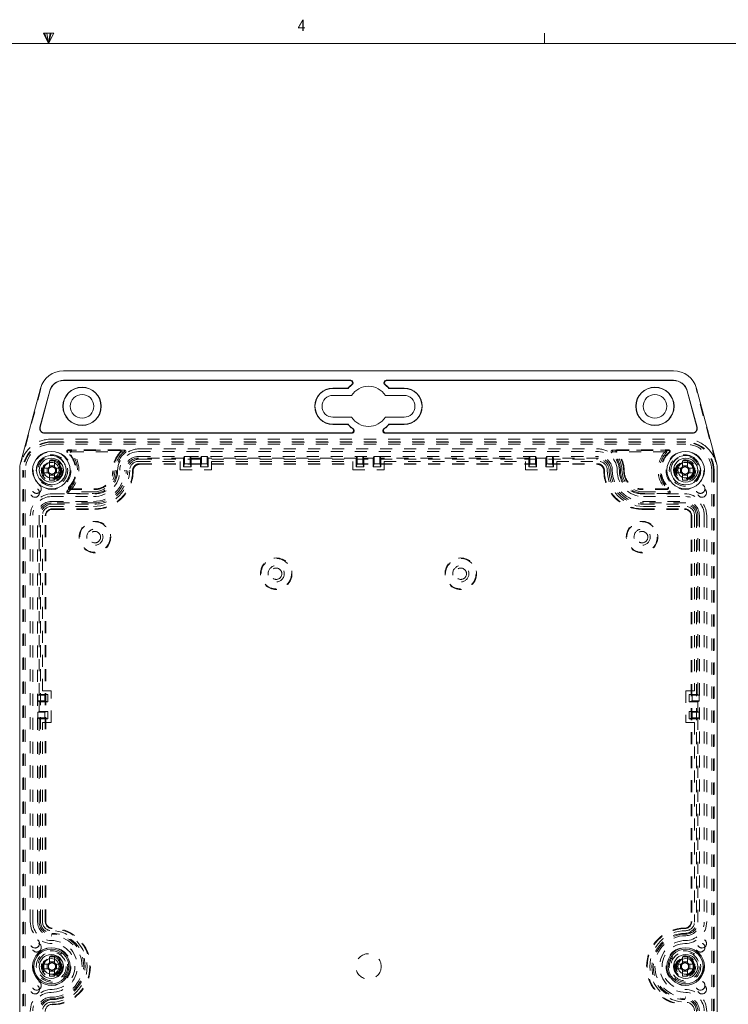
# Model space of a CAD drawing. Header units: inches. Extents: x 0.3 to 33.9, y 0.2 to 21.7.
# Tile 12 of 17: x 16.8 to 22.7, y 13.5 to 21.7. Entities that reach past the tile are written whole.
import ezdxf

# ---------------------------------------------------------------- set-up
doc = ezdxf.new("R2010")
doc.units = ezdxf.units.IN
doc.header["$MEASUREMENT"] = 0
doc.linetypes.add('SLD-Dashed', pattern=[0.075, 0.05, -0.025])
doc.linetypes.add('SLD-Solid', pattern=[0])
doc.styles.add('SLDTEXTSTYLE1', font='GOTHIC.TTF', dxfattribs={"width": 0.913})

msp = doc.modelspace()

# ---------------------------------------------------------------- linework, layer by layer
at = {"color": 7, "linetype": 'SLD-Solid', "lineweight": 0}
for p, q in [((16.9739, 21.5496), (17.0599, 21.5496)), ((17.0158, 21.464), (16.9739, 21.5496)), ((17.0158, 21.464), (16.982, 21.5496)), ((17.0158, 21.464), (17.0015, 21.5496)), ((17.0158, 21.464), (17.0288, 21.5496)), ((17.0158, 21.464), (17.0389, 21.5496)), ((17.0158, 21.464), (17.0599, 21.5496)), ((21.1408, 21.464), (21.1408, 21.5488)), ((0.5158, 21.464), (33.5158, 21.464))]:
    msp.add_line(p, q, dxfattribs=at)
at = {"color": 7, "linetype": 'SLD-Solid', "lineweight": 15}
for p, q in [((17.1396, 18.7385), (22.2137, 18.7385)), ((17.1396, 18.6597), (19.5291, 18.6597)), ((19.523, 18.6577), (17.1396, 18.6577)), ((19.8243, 18.6597), (22.2137, 18.6597)), ((22.2137, 18.6577), (19.8304, 18.6577)), ((16.7853, 17.9799), (16.9495, 18.5926)), ((16.9444, 18.2693), (17.0256, 18.5722)), ((17.0275, 18.5717), (16.9464, 18.2688)), ((19.5059, 18.5949), (19.3814, 18.5949)), ((19.3814, 18.5928), (19.5068, 18.5928)), ((19.3814, 18.5338), (19.536, 18.5338)), ((19.5059, 18.5949), (19.5068, 18.5928)), ((19.8174, 18.5338), (19.972, 18.5338)), ((19.8475, 18.5949), (19.8466, 18.5928)), ((19.8466, 18.5928), (19.972, 18.5928)), ((19.972, 18.5949), (19.8475, 18.5949)), ((22.407, 18.2688), (22.3258, 18.5717)), ((22.3278, 18.5722), (22.409, 18.2693)), ((22.4039, 18.5926), (22.568, 17.9799)), ((19.536, 18.3527), (19.3814, 18.3527)), ((19.5068, 18.2936), (19.3814, 18.2936)), ((19.3814, 18.2915), (19.5059, 18.2915)), ((19.5059, 18.2915), (19.5068, 18.2936)), ((19.972, 18.3527), (19.8174, 18.3527)), ((19.972, 18.2936), (19.8466, 18.2936)), ((19.8475, 18.2915), (19.8466, 18.2936)), ((19.8475, 18.2915), (19.972, 18.2915)), ((19.5322, 18.2218), (16.9824, 18.2218)), ((16.9824, 18.2197), (19.5388, 18.2197)), ((19.8146, 18.2197), (22.3709, 18.2197)), ((22.3709, 18.2218), (19.8212, 18.2218)), ((16.7764, 9.6509), (16.7764, 17.9119)), ((22.577, 17.9119), (22.577, 9.6509))]:
    msp.add_line(p, q, dxfattribs=at)
at = {"color": 7, "linetype": 'SLD-Dashed', "lineweight": 0}
for p, q in [((16.9532, 18.5916), (16.789, 17.979)), ((22.5644, 17.979), (22.4002, 18.5916)), ((17.0392, 18.1703), (22.3142, 18.1703)), ((17.0392, 18.1479), (22.3142, 18.1479)), ((17.0392, 18.1282), (22.3142, 18.1282)), ((17.0447, 18.1454), (22.3087, 18.1454)), ((17.609, 18.0804), (17.1803, 18.0804)), ((17.609, 18.0756), (17.1803, 18.0756)), ((17.2082, 18.0661), (17.1995, 18.0582)), ((17.2082, 18.0661), (17.2082, 18.0779)), ((17.6474, 18.0779), (17.2082, 18.0779)), ((17.2102, 18.0652), (17.2082, 18.0661)), ((17.2102, 18.0652), (17.6448, 18.0652)), ((17.6474, 18.0661), (17.6474, 18.0779)), ((17.6474, 18.0661), (17.6545, 18.0567)), ((17.7632, 18.0659), (21.5902, 18.0659)), ((17.7737, 18.0898), (21.5797, 18.0898)), ((21.706, 18.0661), (21.6989, 18.0567)), ((21.706, 18.0661), (21.706, 18.0779)), ((21.706, 18.0779), (22.1451, 18.0779)), ((22.1431, 18.0652), (21.7086, 18.0652)), ((21.7444, 18.0804), (22.173, 18.0804)), ((21.7444, 18.0756), (22.173, 18.0756)), ((22.1431, 18.0652), (22.1451, 18.0661)), ((22.1451, 18.0661), (22.1451, 18.0779)), ((22.1451, 18.0661), (22.1539, 18.0582)), ((17.0244, 17.9909), (17.0244, 17.9481)), ((17.065, 17.9909), (17.0244, 17.9909)), ((17.0244, 17.9481), (17.065, 17.9481)), ((17.0244, 17.9316), (17.0244, 17.9481)), ((17.065, 17.9909), (17.065, 17.9481)), ((17.065, 17.9481), (17.065, 17.9316)), ((17.7632, 18.0259), (21.5902, 18.0259)), ((18.1391, 18.0127), (17.7632, 18.0127)), ((17.7632, 17.9843), (18.1101, 17.9843)), ((17.7737, 18.0048), (21.5797, 18.0048)), ((17.7737, 17.9654), (21.5797, 17.9654)), ((17.7737, 17.9607), (21.5797, 17.9607)), ((18.1101, 17.9843), (18.1101, 17.9137)), ((18.1391, 18.0127), (18.1469, 18.025)), ((18.1391, 18.0127), (18.1391, 17.9404)), ((18.1391, 17.9404), (18.1469, 17.965)), ((18.1469, 17.965), (18.1469, 18.025)), ((18.1469, 18.025), (18.1939, 18.025)), ((18.1939, 17.965), (18.1469, 17.965)), ((18.1939, 18.025), (18.2018, 18.0127)), ((18.1939, 18.025), (18.1939, 17.965)), ((18.2018, 17.9404), (18.1939, 17.965)), ((18.2806, 18.0127), (18.2018, 18.0127)), ((18.2018, 17.9404), (18.2018, 18.0127)), ((18.2806, 18.0127), (18.2884, 18.025)), ((18.2806, 18.0127), (18.2806, 17.9404)), ((18.2806, 17.9404), (18.2884, 17.965)), ((18.2884, 17.965), (18.2884, 18.025)), ((18.2884, 18.025), (18.3354, 18.025)), ((18.3354, 17.965), (18.2884, 17.965)), ((18.3354, 18.025), (18.3433, 18.0127)), ((18.3354, 18.025), (18.3354, 17.965)), ((18.3433, 17.9404), (18.3354, 17.965)), ((19.5746, 18.0127), (18.3433, 18.0127)), ((18.3433, 17.9404), (18.3433, 18.0127)), ((18.3723, 17.9137), (18.3723, 17.9843)), ((18.3723, 17.9843), (19.5456, 17.9843)), ((19.5456, 17.9843), (19.5456, 17.9137)), ((19.5746, 18.0127), (19.5824, 18.025)), ((19.5746, 18.0127), (19.5746, 17.9404)), ((19.5746, 17.9404), (19.5824, 17.965)), ((19.5824, 17.965), (19.5824, 18.025)), ((19.5824, 18.025), (19.6294, 18.025)), ((19.6294, 17.965), (19.5824, 17.965)), ((19.6294, 18.025), (19.6373, 18.0127)), ((19.6294, 18.025), (19.6294, 17.965)), ((19.6373, 17.9404), (19.6294, 17.965)), ((19.7161, 18.0127), (19.6373, 18.0127)), ((19.6373, 17.9404), (19.6373, 18.0127)), ((19.7239, 18.025), (19.7161, 18.0127)), ((19.7161, 17.9404), (19.7161, 18.0127)), ((19.7161, 17.9404), (19.7239, 17.965)), ((19.7239, 18.025), (19.7239, 17.965)), ((19.7709, 18.025), (19.7239, 18.025)), ((19.7239, 17.965), (19.7709, 17.965)), ((19.7788, 18.0127), (19.7709, 18.025)), ((19.7709, 17.965), (19.7709, 18.025)), ((19.7788, 17.9404), (19.7709, 17.965)), ((21.0101, 18.0127), (19.7788, 18.0127)), ((19.7788, 18.0127), (19.7788, 17.9404)), ((19.8078, 17.9137), (19.8078, 17.9843)), ((19.8078, 17.9843), (20.9811, 17.9843)), ((20.9811, 17.9843), (20.9811, 17.9137)), ((21.0179, 18.025), (21.0101, 18.0127)), ((21.0101, 17.9404), (21.0101, 18.0127)), ((21.0101, 17.9404), (21.0179, 17.965)), ((21.0179, 18.025), (21.0179, 17.965)), ((21.0649, 18.025), (21.0179, 18.025)), ((21.0179, 17.965), (21.0649, 17.965)), ((21.0728, 18.0127), (21.0649, 18.025)), ((21.0649, 17.965), (21.0649, 18.025)), ((21.0728, 17.9404), (21.0649, 17.965)), ((21.1516, 18.0127), (21.0728, 18.0127)), ((21.0728, 18.0127), (21.0728, 17.9404)), ((21.1594, 18.025), (21.1516, 18.0127)), ((21.1516, 17.9404), (21.1516, 18.0127)), ((21.1516, 17.9404), (21.1594, 17.965)), ((21.1594, 18.025), (21.1594, 17.965)), ((21.2064, 18.025), (21.1594, 18.025)), ((21.1594, 17.965), (21.2064, 17.965)), ((21.2143, 18.0127), (21.2064, 18.025)), ((21.2064, 17.965), (21.2064, 18.025)), ((21.2143, 17.9404), (21.2064, 17.965)), ((21.5902, 18.0127), (21.2143, 18.0127)), ((21.2143, 18.0127), (21.2143, 17.9404)), ((21.2433, 17.9137), (21.2433, 17.9843)), ((21.2433, 17.9843), (21.5902, 17.9843)), ((22.2884, 17.9909), (22.2884, 17.9481)), ((22.329, 17.9909), (22.2884, 17.9909)), ((22.2884, 17.9481), (22.329, 17.9481)), ((22.2884, 17.9316), (22.2884, 17.9481)), ((22.329, 17.9909), (22.329, 17.9481)), ((22.329, 17.9481), (22.329, 17.9316)), ((16.8032, 9.6509), (16.8032, 17.9119)), ((16.8087, 9.6534), (16.8087, 17.9094)), ((16.8229, 9.6509), (16.8229, 17.9119)), ((16.9632, 17.9297), (17.006, 17.9297)), ((16.9632, 17.9297), (16.9632, 17.8892)), ((16.9632, 17.8892), (17.006, 17.8892)), ((17.006, 17.9297), (17.0226, 17.9297)), ((17.006, 17.8892), (17.006, 17.9297)), ((17.0226, 17.8892), (17.006, 17.8892)), ((17.0244, 17.8707), (17.0244, 17.8873)), ((17.065, 17.8707), (17.0244, 17.8707)), ((17.0244, 17.828), (17.0244, 17.8707)), ((17.065, 17.8873), (17.065, 17.8707)), ((17.065, 17.828), (17.065, 17.8707)), ((17.0668, 17.9297), (17.0834, 17.9297)), ((17.0834, 17.8892), (17.0668, 17.8892)), ((17.1261, 17.9297), (17.0834, 17.9297)), ((17.0834, 17.9297), (17.0834, 17.8892)), ((17.1261, 17.8892), (17.0834, 17.8892)), ((17.1261, 17.8892), (17.1261, 17.9297)), ((18.1101, 17.9137), (18.3723, 17.9137)), ((18.1391, 17.9404), (18.2018, 17.9404)), ((18.2806, 17.9404), (18.3433, 17.9404)), ((19.5456, 17.9137), (19.8078, 17.9137)), ((19.5746, 17.9404), (19.6373, 17.9404)), ((19.7788, 17.9404), (19.7161, 17.9404)), ((20.9811, 17.9137), (21.2433, 17.9137)), ((21.0728, 17.9404), (21.0101, 17.9404)), ((21.2143, 17.9404), (21.1516, 17.9404)), ((22.2272, 17.9297), (22.27, 17.9297)), ((22.2272, 17.9297), (22.2272, 17.8892)), ((22.2272, 17.8892), (22.27, 17.8892)), ((22.27, 17.9297), (22.2866, 17.9297)), ((22.27, 17.8892), (22.27, 17.9297)), ((22.2866, 17.8892), (22.27, 17.8892)), ((22.2884, 17.8707), (22.2884, 17.8873)), ((22.329, 17.8707), (22.2884, 17.8707)), ((22.2884, 17.828), (22.2884, 17.8707)), ((22.329, 17.8873), (22.329, 17.8707)), ((22.329, 17.828), (22.329, 17.8707)), ((22.3308, 17.9297), (22.3474, 17.9297)), ((22.3474, 17.8892), (22.3308, 17.8892)), ((22.3901, 17.9297), (22.3474, 17.9297)), ((22.3474, 17.9297), (22.3474, 17.8892)), ((22.3901, 17.8892), (22.3474, 17.8892)), ((22.3901, 17.8892), (22.3901, 17.9297)), ((22.5305, 17.9119), (22.5305, 9.6509)), ((22.5447, 17.9094), (22.5447, 9.6534)), ((22.5502, 17.9119), (22.5502, 9.6509)), ((17.0244, 17.828), (17.065, 17.828)), ((22.2884, 17.828), (22.329, 17.828)), ((17.0477, 17.7148), (17.3997, 17.7148)), ((17.1789, 17.7307), (17.1717, 17.7401)), ((17.1789, 17.7307), (17.1789, 17.7189)), ((17.1789, 17.7189), (17.3892, 17.7189)), ((17.3892, 17.7316), (17.1815, 17.7316)), ((17.1933, 17.7553), (17.3997, 17.7553)), ((17.1933, 17.7504), (17.3997, 17.7504)), ((22.1601, 17.7553), (21.9537, 17.7553)), ((22.1601, 17.7504), (21.9537, 17.7504)), ((21.9537, 17.7148), (22.3057, 17.7148)), ((21.9642, 17.7316), (22.1719, 17.7316)), ((22.1745, 17.7189), (21.9642, 17.7189)), ((22.1745, 17.7307), (22.1817, 17.7401)), ((22.1745, 17.7307), (22.1745, 17.7189)), ((17.0392, 17.6919), (17.3892, 17.6919)), ((17.0392, 17.6519), (17.3892, 17.6519)), ((17.3892, 17.6387), (17.0392, 17.6387)), ((17.0477, 17.6298), (17.3997, 17.6298)), ((21.9537, 17.6298), (22.3057, 17.6298)), ((21.9642, 17.6919), (22.3142, 17.6919)), ((21.9642, 17.6519), (22.3142, 17.6519)), ((22.3142, 17.6387), (21.9642, 17.6387)), ((16.8852, 14.1514), (16.8852, 17.5379)), ((16.9252, 14.1514), (16.9252, 17.5379)), ((16.9384, 17.5379), (16.9384, 16.046)), ((16.9668, 16.075), (16.9668, 17.5379)), ((17.0392, 17.6103), (17.3892, 17.6103)), ((17.0477, 17.5904), (17.3997, 17.5904)), ((17.0477, 17.5857), (17.3997, 17.5857)), ((21.9537, 17.5904), (22.3057, 17.5904)), ((21.9537, 17.5857), (22.3057, 17.5857)), ((21.9642, 17.6103), (22.3142, 17.6103)), ((22.3866, 17.5379), (22.3866, 16.075)), ((22.415, 16.046), (22.415, 17.5379)), ((22.4282, 17.5379), (22.4282, 14.1514)), ((22.4682, 17.5379), (22.4682, 14.1514)), ((16.8643, 14.1554), (16.8643, 17.5314)), ((16.9493, 14.1554), (16.9493, 17.5314)), ((16.9887, 14.1554), (16.9887, 17.5314)), ((16.9934, 14.1554), (16.9934, 17.5314)), ((22.36, 17.5314), (22.36, 14.1554)), ((22.3647, 17.5314), (22.3647, 14.1554)), ((22.4041, 17.5314), (22.4041, 14.1554)), ((22.4891, 17.5314), (22.4891, 14.1554)), ((17.0374, 16.075), (16.9668, 16.075)), ((17.0374, 15.8129), (17.0374, 16.075)), ((22.3866, 16.075), (22.3159, 16.075)), ((22.3159, 16.075), (22.3159, 15.8129)), ((16.9261, 16.0382), (16.9384, 16.046)), ((16.9261, 15.9912), (16.9261, 16.0382)), ((16.9261, 16.0382), (16.9861, 16.0382)), ((16.9384, 15.9833), (16.9261, 15.9912)), ((16.9861, 15.9912), (16.9261, 15.9912)), ((17.0107, 16.046), (16.9384, 16.046)), ((16.9384, 15.9833), (17.0107, 15.9833)), ((16.9384, 15.9833), (16.9384, 15.9045)), ((17.0107, 16.046), (16.9861, 16.0382)), ((16.9861, 16.0382), (16.9861, 15.9912)), ((17.0107, 15.9833), (16.9861, 15.9912)), ((17.0107, 15.9833), (17.0107, 16.046)), ((22.3427, 16.046), (22.415, 16.046)), ((22.3427, 15.9833), (22.3427, 16.046)), ((22.3427, 16.046), (22.3673, 16.0382)), ((22.3427, 15.9833), (22.3673, 15.9912)), ((22.415, 15.9833), (22.3427, 15.9833)), ((22.3673, 16.0382), (22.3673, 15.9912)), ((22.4273, 16.0382), (22.3673, 16.0382)), ((22.3673, 15.9912), (22.4273, 15.9912)), ((22.4273, 16.0382), (22.415, 16.046)), ((22.415, 15.9833), (22.4273, 15.9912)), ((22.415, 15.9045), (22.415, 15.9833)), ((22.4273, 15.9912), (22.4273, 16.0382)), ((16.9261, 15.8967), (16.9384, 15.9045)), ((17.0107, 15.9045), (16.9384, 15.9045)), ((17.0107, 15.9045), (16.9861, 15.8967)), ((17.0107, 15.8418), (17.0107, 15.9045)), ((22.3427, 15.9045), (22.415, 15.9045)), ((22.3427, 15.9045), (22.3673, 15.8967)), ((22.3427, 15.8418), (22.3427, 15.9045)), ((22.4273, 15.8967), (22.415, 15.9045)), ((16.9261, 15.8497), (16.9261, 15.8967)), ((16.9261, 15.8967), (16.9861, 15.8967)), ((16.9384, 15.8418), (16.9261, 15.8497)), ((16.9861, 15.8497), (16.9261, 15.8497)), ((16.9384, 15.8418), (17.0107, 15.8418)), ((16.9384, 15.8418), (16.9384, 14.1514)), ((16.9861, 15.8967), (16.9861, 15.8497)), ((17.0107, 15.8418), (16.9861, 15.8497)), ((22.3427, 15.8418), (22.3673, 15.8497)), ((22.415, 15.8418), (22.3427, 15.8418)), ((22.3673, 15.8967), (22.3673, 15.8497)), ((22.4273, 15.8967), (22.3673, 15.8967)), ((22.3673, 15.8497), (22.4273, 15.8497)), ((22.415, 15.8418), (22.4273, 15.8497)), ((22.415, 14.1514), (22.415, 15.8418)), ((22.4273, 15.8497), (22.4273, 15.8967)), ((16.9668, 14.1514), (16.9668, 15.8129)), ((16.9668, 15.8129), (17.0374, 15.8129)), ((22.3159, 15.8129), (22.3866, 15.8129)), ((22.3866, 15.8129), (22.3866, 14.1514)), ((17.0244, 13.8629), (17.0244, 13.8201)), ((17.065, 13.8629), (17.0244, 13.8629)), ((17.065, 13.8629), (17.065, 13.8201)), ((22.2884, 13.8629), (22.2884, 13.8201)), ((22.329, 13.8629), (22.2884, 13.8629)), ((22.329, 13.8629), (22.329, 13.8201)), ((16.9632, 13.8017), (17.006, 13.8017)), ((16.9632, 13.8017), (16.9632, 13.7612)), ((17.006, 13.8017), (17.0226, 13.8017)), ((17.006, 13.7612), (17.006, 13.8017)), ((17.0244, 13.8201), (17.065, 13.8201)), ((17.0244, 13.8036), (17.0244, 13.8201)), ((17.065, 13.8201), (17.065, 13.8036)), ((17.0668, 13.8017), (17.0834, 13.8017)), ((17.1261, 13.8017), (17.0834, 13.8017)), ((17.0834, 13.8017), (17.0834, 13.7612)), ((17.1261, 13.7612), (17.1261, 13.8017)), ((22.2272, 13.8017), (22.27, 13.8017)), ((22.2272, 13.8017), (22.2272, 13.7612)), ((22.27, 13.8017), (22.2866, 13.8017)), ((22.27, 13.7612), (22.27, 13.8017)), ((22.2884, 13.8201), (22.329, 13.8201)), ((22.2884, 13.8036), (22.2884, 13.8201)), ((22.329, 13.8201), (22.329, 13.8036)), ((22.3308, 13.8017), (22.3474, 13.8017)), ((22.3901, 13.8017), (22.3474, 13.8017)), ((22.3474, 13.8017), (22.3474, 13.7612)), ((22.3901, 13.7612), (22.3901, 13.8017)), ((16.9632, 13.7612), (17.006, 13.7612)), ((17.0226, 13.7612), (17.006, 13.7612)), ((17.0244, 13.7427), (17.0244, 13.7593)), ((17.065, 13.7427), (17.0244, 13.7427)), ((17.0244, 13.7), (17.0244, 13.7427)), ((17.0244, 13.7), (17.065, 13.7)), ((17.065, 13.7593), (17.065, 13.7427)), ((17.065, 13.7), (17.065, 13.7427)), ((17.0834, 13.7612), (17.0668, 13.7612)), ((17.1261, 13.7612), (17.0834, 13.7612)), ((22.2272, 13.7612), (22.27, 13.7612)), ((22.2866, 13.7612), (22.27, 13.7612)), ((22.2884, 13.7427), (22.2884, 13.7593)), ((22.329, 13.7427), (22.2884, 13.7427)), ((22.2884, 13.7), (22.2884, 13.7427)), ((22.2884, 13.7), (22.329, 13.7)), ((22.329, 13.7593), (22.329, 13.7427)), ((22.329, 13.7), (22.329, 13.7427)), ((22.3474, 13.7612), (22.3308, 13.7612)), ((22.3901, 13.7612), (22.3474, 13.7612))]:
    msp.add_line(p, q, dxfattribs=at)
at = {"color": 7, "linetype": 'SLD-Solid', "lineweight": 15}
for centre, radius in [((17.2948, 18.4432), 0.1595), ((22.0586, 18.4432), 0.1595), ((17.2948, 18.4432), 0.1575), ((17.2948, 18.4432), 0.0984), ((22.0586, 18.4432), 0.1575), ((22.0586, 18.4432), 0.0984), ((17.0392, 17.9119), 0.156), ((17.0392, 17.9119), 0.123), ((22.3142, 17.9119), 0.156), ((22.3142, 17.9119), 0.123), ((17.0392, 17.9119), 0.1), ((17.0392, 17.9119), 0.065), ((22.3142, 17.9119), 0.1), ((22.3142, 17.9119), 0.065), ((17.0392, 13.7814), 0.156), ((22.3142, 13.7814), 0.156), ((17.0392, 13.7814), 0.145), ((17.0392, 13.7814), 0.1), ((22.3142, 13.7814), 0.145), ((22.3142, 13.7814), 0.1), ((17.0392, 13.7814), 0.065), ((22.3142, 13.7814), 0.065)]:
    msp.add_circle(centre, radius, dxfattribs=at)
at = {"color": 7, "linetype": 'SLD-Dashed', "lineweight": 0}
for centre, radius in [((17.0447, 17.9094), 0.1575), ((17.0447, 17.9094), 0.1305), ((17.0447, 17.9094), 0.1187), ((22.3087, 17.9094), 0.1575), ((22.3087, 17.9094), 0.1305), ((22.3087, 17.9094), 0.1187), ((17.0447, 17.9094), 0.0885), ((17.0447, 17.9094), 0.0787), ((17.0447, 17.9094), 0.0725), ((17.0447, 17.9094), 0.0689), ((22.3087, 17.9094), 0.0885), ((22.3087, 17.9094), 0.0787), ((22.3087, 17.9094), 0.0725), ((22.3087, 17.9094), 0.0689), ((16.9172, 17.7569), 0.0385), ((22.4362, 17.7569), 0.0385), ((16.9037, 17.7243), 0.0375), ((22.4497, 17.7243), 0.0375), ((17.4017, 17.3547), 0.1313), ((17.4017, 17.3547), 0.1265), ((21.9517, 17.3547), 0.1313), ((21.9517, 17.3547), 0.1265), ((17.4017, 17.3547), 0.0675), ((17.4017, 17.3547), 0.0475), ((21.9517, 17.3547), 0.0675), ((21.9517, 17.3547), 0.0475), ((18.9092, 17.0499), 0.1313), ((18.9092, 17.0499), 0.1265), ((20.4442, 17.0499), 0.1313), ((20.4442, 17.0499), 0.1265), ((18.9092, 17.0499), 0.0675), ((18.9092, 17.0499), 0.0475), ((20.4442, 17.0499), 0.0675), ((20.4442, 17.0499), 0.0475), ((16.9037, 13.9724), 0.0375), ((16.9172, 13.9399), 0.0385), ((17.0447, 13.7814), 0.1575), ((22.3087, 13.7814), 0.1575), ((22.4362, 13.9399), 0.0385), ((22.4497, 13.9724), 0.0375), ((17.0447, 13.7814), 0.1305), ((17.0447, 13.7814), 0.1187), ((17.0447, 13.7814), 0.0885), ((17.0447, 13.7814), 0.0787), ((17.0447, 13.7814), 0.0725), ((17.0447, 13.7814), 0.0689), ((19.6767, 13.7814), 0.106), ((22.3087, 13.7814), 0.1305), ((22.3087, 13.7814), 0.1187), ((22.3087, 13.7814), 0.0885), ((22.3087, 13.7814), 0.0787), ((22.3087, 13.7814), 0.0725), ((22.3087, 13.7814), 0.0689), ((16.9037, 13.5904), 0.0375), ((16.9172, 13.6229), 0.0385), ((22.4362, 13.6229), 0.0385), ((22.4497, 13.5904), 0.0375)]:
    msp.add_circle(centre, radius, dxfattribs=at)
at = {"color": 7, "linetype": 'SLD-Solid', "lineweight": 15}
for centre, radius, start, end in [((17.1396, 18.5416), 0.1969, 90, 165), ((22.2137, 18.5416), 0.1969, 15, 90), ((17.1396, 18.5416), 0.1181, 90, 165), ((17.1396, 18.5416), 0.116, 90, 165), ((19.6767, 18.4432), 0.2284, 128.27324, 138.3997), ((19.6767, 18.4432), 0.2264, 126.8678, 138.63378), ((19.6767, 18.4432), 0.1673, 32.76376, 147.23624), ((19.6767, 18.4432), 0.2264, 41.36622, 53.1322), ((19.6767, 18.4432), 0.2284, 41.6003, 51.72676), ((22.2137, 18.5416), 0.1181, 15, 90), ((22.2137, 18.5416), 0.116, 15, 90), ((19.3814, 18.4432), 0.1517, 90, 270), ((19.3814, 18.4432), 0.1496, 90, 270), ((19.3814, 18.4432), 0.0906, 90, 270), ((19.972, 18.4432), 0.1517, 270, 90), ((19.972, 18.4432), 0.1496, 270, 90), ((19.972, 18.4432), 0.0906, 270, 90), ((19.6767, 18.4432), 0.2284, 221.6003, 234.3893), ((19.6767, 18.4432), 0.2264, 221.36622, 235.91246), ((19.6767, 18.4432), 0.1673, 212.76376, 327.23624), ((19.6767, 18.4432), 0.2264, 304.08754, 318.63378), ((19.6767, 18.4432), 0.2284, 305.6107, 318.3997), ((16.9824, 18.2591), 0.0394, 165, 270), ((16.9824, 18.2591), 0.0373, 165, 270), ((22.3709, 18.2591), 0.0394, 270, 15), ((22.3709, 18.2591), 0.0373, 270, 15), ((17.0392, 17.9119), 0.2628, 165, 180), ((22.3142, 17.9119), 0.2628, 0, 15)]:
    msp.add_arc(centre, radius, start, end, dxfattribs=at)
at = {"color": 7, "linetype": 'SLD-Dashed', "lineweight": 0}
for centre, radius, start, end in [((17.0392, 17.9119), 0.236, 90, 180), ((17.0447, 17.9094), 0.236, 90, 180), ((17.0392, 17.9119), 0.2163, 90, 180), ((17.0392, 17.9119), 0.2583, 90, 133.237), ((22.3087, 17.9094), 0.236, 0, 90), ((22.3142, 17.9119), 0.2583, 46.763, 90), ((22.3142, 17.9119), 0.236, 0, 90), ((22.3142, 17.9119), 0.2163, 0, 90), ((17.1803, 18.0684), 0.012, 90, 229.53173), ((17.0392, 17.9119), 0.217, 307.63923, 42.36649), ((17.0447, 17.9094), 0.197, 315.30366, 49.53173), ((17.1803, 18.0684), 0.00716, 90, 229.53173), ((17.0447, 17.9094), 0.2018, 315.30366, 49.53173), ((17.0392, 17.9119), 0.2297, 308.27948, 41.87053), ((17.2082, 18.0661), 0.0118, 90, 222.36649), ((17.7737, 17.9064), 0.2238, 135.46871, 180.1532), ((17.7737, 17.9064), 0.219, 135.46871, 180.1532), ((17.7632, 17.9119), 0.1937, 127.67379, 180), ((17.7632, 17.9119), 0.181, 126.89953, 180), ((17.7737, 17.9064), 0.1834, 90, 180.1532), ((17.609, 18.0684), 0.012, 315.46871, 90), ((17.609, 18.0684), 0.00716, 315.46871, 90), ((17.7632, 17.9119), 0.154, 90, 180), ((17.6474, 18.0661), 0.0118, 306.89953, 90), ((21.5797, 17.9064), 0.1834, 359.8468, 90), ((21.5902, 17.9119), 0.154, 0, 90), ((21.706, 18.0661), 0.0118, 90, 233.10047), ((21.5902, 17.9119), 0.181, 0, 53.10047), ((21.5902, 17.9119), 0.1937, 0, 52.32621), ((21.7444, 18.0684), 0.012, 90, 224.53129), ((21.5797, 17.9064), 0.219, 359.8468, 44.53129), ((21.7444, 18.0684), 0.00716, 90, 224.53129), ((21.5797, 17.9064), 0.2238, 359.8468, 44.53129), ((22.3142, 17.9119), 0.2297, 138.12947, 231.72052), ((22.3142, 17.9119), 0.217, 137.63351, 232.36077), ((22.3087, 17.9094), 0.2018, 130.46827, 224.69634), ((22.3087, 17.9094), 0.197, 130.46827, 224.69634), ((22.1451, 18.0661), 0.0118, 317.63351, 90), ((22.173, 18.0684), 0.012, 310.46827, 90), ((22.173, 18.0684), 0.00716, 310.46827, 90), ((17.7632, 17.9119), 0.114, 90, 180), ((17.7632, 17.9119), 0.1008, 90, 180), ((17.7737, 17.9064), 0.0984, 90, 180.1532), ((17.7632, 17.9119), 0.0724, 90, 180), ((17.7737, 17.9064), 0.059, 90, 180.1532), ((17.7737, 17.9064), 0.0543, 90, 180.1532), ((21.5797, 17.9064), 0.0984, 359.8468, 90), ((21.5797, 17.9064), 0.059, 359.8468, 90), ((21.5797, 17.9064), 0.0543, 359.8468, 90), ((21.5902, 17.9119), 0.114, 0, 90), ((21.5902, 17.9119), 0.1008, 0, 90), ((21.5902, 17.9119), 0.0724, 0, 90), ((17.0447, 17.9094), 0.0365, 123.79034, 146.20966), ((17.0447, 17.9094), 0.0365, 213.79034, 236.20966), ((17.0447, 17.9094), 0.03, 137.50515, 222.49485), ((17.0447, 17.9094), 0.03, 132.49485, 137.50515), ((17.0447, 17.9094), 0.03, 222.49485, 227.50515), ((17.0447, 17.9094), 0.03, 47.50515, 132.49485), ((17.0447, 17.9094), 0.03, 227.50515, 312.49485), ((17.0447, 17.9094), 0.0365, 33.79034, 56.20966), ((17.0447, 17.9094), 0.03, 42.49485, 47.50515), ((17.0447, 17.9094), 0.03, 312.49485, 317.50515), ((17.0447, 17.9094), 0.0365, 303.79034, 326.20966), ((17.0447, 17.9094), 0.03, 317.50515, 42.49485), ((17.3892, 17.9119), 0.3016, 270, 0), ((17.3892, 17.9119), 0.2732, 270, 0), ((17.3892, 17.9119), 0.1803, 270, 0), ((17.3892, 17.9119), 0.193, 270, 0), ((17.3892, 17.9119), 0.22, 270, 0), ((17.3892, 17.9119), 0.26, 270, 0), ((17.3997, 17.9054), 0.315, 270, 0.1532), ((17.3997, 17.9054), 0.3197, 270, 0.1532), ((17.3997, 17.9054), 0.2756, 270, 0.1532), ((17.3997, 17.9054), 0.1906, 270, 0.1532), ((17.3997, 17.9054), 0.155, 270, 0.1532), ((17.3997, 17.9054), 0.1502, 270, 0.1532), ((21.9537, 17.9054), 0.3197, 179.8468, 270), ((21.9537, 17.9054), 0.315, 179.8468, 270), ((21.9642, 17.9119), 0.3016, 180, 270), ((21.9537, 17.9054), 0.2756, 179.8468, 270), ((21.9642, 17.9119), 0.2732, 180, 270), ((21.9642, 17.9119), 0.26, 180, 270), ((21.9642, 17.9119), 0.22, 180, 270), ((21.9537, 17.9054), 0.1906, 179.8468, 270), ((21.9642, 17.9119), 0.193, 180, 270), ((21.9642, 17.9119), 0.1803, 180, 270), ((21.9537, 17.9054), 0.155, 179.8468, 270), ((21.9537, 17.9054), 0.1502, 179.8468, 270), ((22.3087, 17.9094), 0.0365, 123.79034, 146.20966), ((22.3087, 17.9094), 0.0365, 213.79034, 236.20966), ((22.3087, 17.9094), 0.03, 137.50515, 222.49485), ((22.3087, 17.9094), 0.03, 132.49485, 137.50515), ((22.3087, 17.9094), 0.03, 222.49485, 227.50515), ((22.3087, 17.9094), 0.03, 47.50515, 132.49485), ((22.3087, 17.9094), 0.03, 227.50515, 312.49485), ((22.3087, 17.9094), 0.0365, 33.79034, 56.20966), ((22.3087, 17.9094), 0.03, 42.49485, 47.50515), ((22.3087, 17.9094), 0.03, 312.49485, 317.50515), ((22.3087, 17.9094), 0.0365, 303.79034, 326.20966), ((22.3087, 17.9094), 0.03, 317.50515, 42.49485), ((17.0477, 17.5314), 0.1834, 90, 180), ((17.1789, 17.7307), 0.0118, 127.63923, 270), ((17.1933, 17.7624), 0.012, 135.30366, 270), ((17.1933, 17.7624), 0.00716, 135.30366, 270), ((22.1601, 17.7624), 0.012, 270, 44.69634), ((22.1601, 17.7624), 0.00716, 270, 44.69634), ((22.1745, 17.7307), 0.0118, 270, 52.36077), ((22.3057, 17.5314), 0.1834, 0, 90), ((17.0392, 17.5379), 0.154, 90, 180), ((17.0392, 17.5379), 0.114, 90, 180), ((17.0392, 17.5379), 0.1008, 90, 180), ((17.0477, 17.5314), 0.0984, 90, 180), ((22.3057, 17.5314), 0.0984, 0, 90), ((22.3142, 17.5379), 0.154, 0, 90), ((22.3142, 17.5379), 0.114, 0, 90), ((22.3142, 17.5379), 0.1008, 0, 90), ((17.0392, 17.5379), 0.0724, 90, 180), ((17.0477, 17.5314), 0.059, 90, 180), ((17.0477, 17.5314), 0.0543, 90, 180), ((22.3057, 17.5314), 0.059, 0, 90), ((22.3057, 17.5314), 0.0543, 0, 90), ((22.3142, 17.5379), 0.0724, 0, 90), ((17.0477, 14.1554), 0.1834, 180, 269.5404), ((17.0392, 14.1514), 0.154, 180, 270), ((17.0392, 14.1514), 0.114, 180, 270), ((17.0392, 14.1514), 0.1008, 180, 270), ((17.0477, 14.1554), 0.0984, 180, 269.5404), ((17.0392, 14.1514), 0.0724, 180, 270), ((17.0477, 14.1554), 0.059, 180, 269.5404), ((17.0477, 14.1554), 0.0543, 180, 269.5404), ((17.0447, 13.7814), 0.315, 270.4596, 89.5404), ((17.0447, 13.7814), 0.3197, 270.4596, 89.5404), ((22.3087, 13.7814), 0.3197, 90.4596, 269.5404), ((22.3087, 13.7814), 0.315, 90.4596, 269.5404), ((22.3057, 14.1554), 0.0543, 270.4596, 0), ((22.3057, 14.1554), 0.059, 270.4596, 0), ((22.3057, 14.1554), 0.0984, 270.4596, 0), ((22.3057, 14.1554), 0.1834, 270.4596, 0), ((22.3142, 14.1514), 0.0724, 270, 0), ((22.3142, 14.1514), 0.1008, 270, 0), ((22.3142, 14.1514), 0.154, 270, 0), ((22.3142, 14.1514), 0.114, 270, 0), ((17.0392, 13.7814), 0.2976, 270, 90), ((17.0392, 13.7814), 0.2692, 270, 90), ((17.0392, 13.7814), 0.256, 270, 90), ((17.0447, 13.7814), 0.2756, 270.4596, 89.5404), ((22.3142, 13.7814), 0.2976, 90, 270), ((22.3087, 13.7814), 0.2756, 90.4596, 269.5404), ((22.3142, 13.7814), 0.2692, 90, 270), ((22.3142, 13.7814), 0.256, 90, 270), ((17.0392, 13.7814), 0.216, 270, 90), ((17.0447, 13.7814), 0.1906, 270.4596, 89.5404), ((22.3142, 13.7814), 0.216, 90, 270), ((22.3087, 13.7814), 0.1906, 90.4596, 269.5404), ((17.0447, 13.7814), 0.0365, 123.79034, 146.20966), ((17.0447, 13.7814), 0.03, 137.50515, 222.49485), ((17.0447, 13.7814), 0.03, 132.49485, 137.50515), ((17.0447, 13.7814), 0.03, 47.50515, 132.49485), ((17.0447, 13.7814), 0.0365, 33.79034, 56.20966), ((17.0447, 13.7814), 0.03, 42.49485, 47.50515), ((17.0447, 13.7814), 0.03, 317.50515, 42.49485), ((22.3087, 13.7814), 0.0365, 123.79034, 146.20966), ((22.3087, 13.7814), 0.03, 137.50515, 222.49485), ((22.3087, 13.7814), 0.03, 132.49485, 137.50515), ((22.3087, 13.7814), 0.03, 47.50515, 132.49485), ((22.3087, 13.7814), 0.0365, 33.79034, 56.20966), ((22.3087, 13.7814), 0.03, 42.49485, 47.50515), ((22.3087, 13.7814), 0.03, 317.50515, 42.49485), ((17.0447, 13.7814), 0.0365, 213.79034, 236.20966), ((17.0447, 13.7814), 0.03, 222.49485, 227.50515), ((17.0447, 13.7814), 0.03, 227.50515, 312.49485), ((17.0447, 13.7814), 0.03, 312.49485, 317.50515), ((17.0447, 13.7814), 0.0365, 303.79034, 326.20966), ((22.3087, 13.7814), 0.0365, 213.79034, 236.20966), ((22.3087, 13.7814), 0.03, 222.49485, 227.50515), ((22.3087, 13.7814), 0.03, 227.50515, 312.49485), ((22.3087, 13.7814), 0.03, 312.49485, 317.50515), ((22.3087, 13.7814), 0.0365, 303.79034, 326.20966), ((17.0477, 13.4074), 0.1834, 90.4596, 180), ((17.0392, 13.4114), 0.154, 90, 180), ((17.0392, 13.4114), 0.114, 90, 180), ((22.3057, 13.4074), 0.1834, 0, 89.5404), ((22.3142, 13.4114), 0.154, 0, 90), ((22.3142, 13.4114), 0.114, 0, 90), ((17.0392, 13.4114), 0.1008, 90, 180), ((17.0477, 13.4074), 0.0984, 90.4596, 180), ((17.0392, 13.4114), 0.0724, 90, 180), ((17.0477, 13.4074), 0.059, 90.4596, 180), ((22.3057, 13.4074), 0.0984, 0, 89.5404), ((22.3142, 13.4114), 0.1008, 0, 90), ((22.3142, 13.4114), 0.0724, 0, 90)]:
    msp.add_arc(centre, radius, start, end, dxfattribs=at)
at = {"color": 7, "linetype": 'SLD-Solid', "lineweight": 15}
for points in [[(19.5352, 18.6225), (19.5384, 18.6251), (19.5407, 18.6286), (19.543, 18.6364), (19.5429, 18.6406), (19.5403, 18.6483), (19.5377, 18.6517), (19.5311, 18.6564), (19.5271, 18.6577), (19.523, 18.6577)], [(19.5291, 18.6597), (19.5332, 18.6597), (19.5372, 18.6584), (19.5439, 18.6536), (19.5464, 18.6502), (19.549, 18.6424), (19.5491, 18.6381), (19.5466, 18.6303), (19.5442, 18.6268), (19.5409, 18.6243)], [(19.8125, 18.6243), (19.8092, 18.6268), (19.8068, 18.6303), (19.8043, 18.6381), (19.8043, 18.6424), (19.8069, 18.6501), (19.8095, 18.6536), (19.8161, 18.6584), (19.8202, 18.6597), (19.8243, 18.6597)], [(19.8304, 18.6577), (19.8263, 18.6577), (19.8223, 18.6564), (19.8157, 18.6517), (19.8131, 18.6483), (19.8104, 18.6406), (19.8103, 18.6364), (19.8126, 18.6286), (19.815, 18.6251), (19.8182, 18.6225)], [(19.5322, 18.2218), (19.5364, 18.2218), (19.5405, 18.2231), (19.5472, 18.228), (19.5497, 18.2315), (19.5522, 18.2394), (19.5522, 18.2437), (19.5496, 18.2515), (19.5471, 18.2551), (19.5437, 18.2575)], [(19.5498, 18.2557), (19.5533, 18.2534), (19.5559, 18.2499), (19.5587, 18.242), (19.5588, 18.2377), (19.5564, 18.2297), (19.5539, 18.2261), (19.5472, 18.2211), (19.543, 18.2197), (19.5388, 18.2197)], [(19.8146, 18.2197), (19.8104, 18.2197), (19.8063, 18.2211), (19.7995, 18.2261), (19.797, 18.2296), (19.7945, 18.2376), (19.7946, 18.242), (19.7974, 18.2499), (19.8001, 18.2534), (19.8036, 18.2557)], [(19.8097, 18.2575), (19.8063, 18.2551), (19.8038, 18.2516), (19.8012, 18.2437), (19.8011, 18.2394), (19.8037, 18.2315), (19.8062, 18.228), (19.8129, 18.2232), (19.817, 18.2218), (19.8212, 18.2218)]]:
    msp.add_open_spline(points, degree=3, knots=[0, 0, 0, 0, 0.25, 0.25, 0.5, 0.5, 0.75, 0.75, 1, 1, 1, 1], dxfattribs=at)
at = {"color": 7, "linetype": 'SLD-Dashed', "lineweight": 0}
for points in [[(16.8622, 18.1001), (16.853, 18.0915), (16.8447, 18.0824), (16.8294, 18.0634), (16.8225, 18.0534), (16.8103, 18.033), (16.8051, 18.0226), (16.7982, 18.0066), (16.7961, 18.0011), (16.7923, 17.9902), (16.7905, 17.9845), (16.789, 17.979)], [(22.4911, 18.1001), (22.5003, 18.0915), (22.5087, 18.0824), (22.5239, 18.0634), (22.5309, 18.0534), (22.543, 18.033), (22.5483, 18.0226), (22.5551, 18.0066), (22.5572, 18.0011), (22.5611, 17.9902), (22.5628, 17.9845), (22.5644, 17.979)]]:
    msp.add_open_spline(points, degree=3, knots=[0, 0, 0, 0, 0.25, 0.25, 0.5, 0.5, 0.75, 0.75, 0.875, 0.875, 1, 1, 1, 1], dxfattribs=at)
for points in [[(17.6448, 18.0652), (17.6457, 18.0655), (17.6465, 18.0658), (17.6474, 18.0661)], [(21.7086, 18.0652), (21.7077, 18.0655), (21.7068, 18.0658), (21.706, 18.0661)], [(17.1815, 17.7316), (17.1806, 17.7313), (17.1798, 17.731), (17.1789, 17.7307)], [(22.1719, 17.7316), (22.1727, 17.7313), (22.1736, 17.731), (22.1745, 17.7307)]]:
    msp.add_open_spline(points, degree=3, dxfattribs=at)

# ---------------------------------------------------------------- texts
at = {"color": 7, "linetype": 'Continuous', "lineweight": 0, "insert": (19.0881, 21.661), "char_height": 0.0937, "attachment_point": 1, "style": 'SLDTEXTSTYLE1'}
msp.add_mtext('4', dxfattribs=at)

doc.saveas('drawing.dxf')
